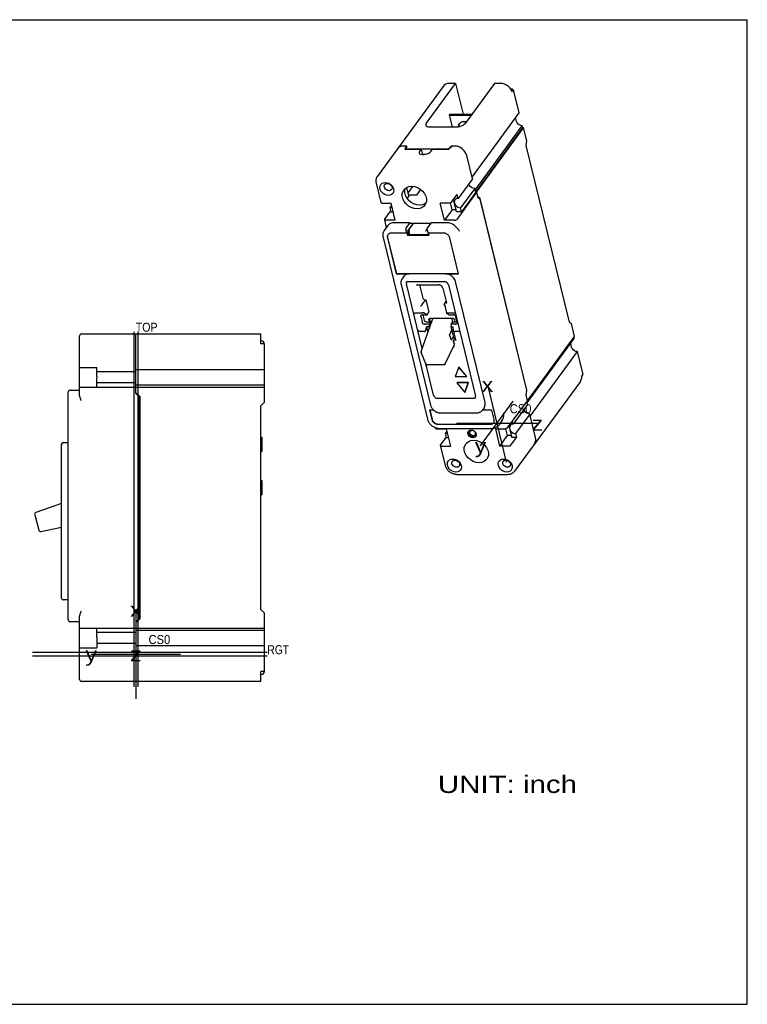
# Model space of a CAD drawing. Extents: x 0 to 22, y 0 to 17.
# Tile 2 of 2: x 9.4 to 22, y 0 to 17. Entities that reach past the tile are written whole.
import ezdxf
from ezdxf.enums import TextEntityAlignment as Align

# ---------------------------------------------------------------- set-up
doc = ezdxf.new("R2010")
doc.units = 0
doc.header["$LTSCALE"] = 1.21
doc.layers.get('0').update_dxf_attribs({"linetype": 'CONTINUOUS'})
doc.styles.add('TEXTSTYLE_0', font='txt', dxfattribs={"width": 0.8})

msp = doc.modelspace()

# ---------------------------------------------------------------- linework, layer by layer
at = {"color": 7, "linetype": 'CONTINUOUS'}
for p, q in [((0, 17), (22, 17)), ((22, 0), (22, 17)), ((0, 0), (22, 0))]:
    msp.add_line(p, q, dxfattribs=at)
at = {"color": 6, "linetype": 'CONTINUOUS'}
for p, q in [((16.752, 15.847), (15.618, 14.298)), ((16.462, 15.209), (16.967, 15.899)), ((16.967, 15.899), (16.864, 15.899)), ((16.967, 15.899), (17.097, 15.367)), ((17.638, 15.899), (17.133, 15.209)), ((17.741, 15.899), (17.638, 15.899)), ((17.947, 15.752), (17.931, 15.786)), ((17.968, 15.782), (17.947, 15.752)), ((18.064, 15.392), (17.973, 15.766)), ((16.869, 15.367), (16.857, 15.351)), ((16.857, 15.351), (16.907, 15.149)), ((16.857, 15.351), (17.237, 15.351)), ((16.869, 15.367), (17.248, 15.367)), ((17.252, 14.282), (18.064, 15.392)), ((18.019, 15.245), (18.003, 15.309)), ((16.527, 15.149), (16.98, 15.149)), ((17.035, 15.198), (17.042, 15.216)), ((17.036, 15.208), (17.045, 15.219)), ((17.128, 15.241), (17.135, 15.212)), ((17.307, 14.057), (18.119, 15.167)), ((17.315, 14.022), (18.128, 15.132)), ((17.329, 14.022), (18.141, 15.132)), ((18.128, 15.132), (18.119, 15.167)), ((18.141, 15.132), (18.128, 15.132)), ((18.196, 14.907), (18.141, 15.132)), ((16.129, 14.819), (16.073, 14.819)), ((16.951, 14.819), (16.894, 14.819)), ((18.187, 14.825), (18.196, 14.907)), ((18.931, 11.777), (18.187, 14.825)), ((16.107, 14.773), (16.848, 14.773)), ((16.373, 14.765), (16.344, 14.725)), ((16.394, 14.678), (16.457, 14.678)), ((16.542, 14.725), (16.571, 14.765)), ((17.26, 14.251), (17.161, 14.656)), ((15.597, 14.18), (15.68, 13.842)), ((16.224, 14.122), (16.148, 14.017)), ((17.26, 14.251), (17.014, 13.915)), ((17.203, 14.148), (17.198, 14.167)), ((16.162, 13.96), (16.126, 14.104)), ((16.162, 13.96), (16.131, 13.918)), ((16.292, 13.968), (16.16, 13.968)), ((16.365, 14.067), (16.292, 13.968)), ((16.9, 13.85), (16.997, 13.983)), ((17.33, 14.021), (16.987, 13.552)), ((17.014, 13.915), (16.997, 13.983)), ((17.299, 14.088), (17.053, 13.752)), ((17.316, 14.021), (17.07, 13.685)), ((17.316, 14.021), (17.299, 14.088)), ((17.329, 14.022), (17.315, 14.022)), ((17.33, 14.021), (17.316, 14.021)), ((17.329, 14.02), (17.329, 14.022)), ((17.33, 14.021), (17.353, 13.926)), ((15.698, 13.834), (15.854, 13.834)), ((15.865, 13.792), (15.835, 13.752)), ((15.927, 13.536), (15.854, 13.834)), ((16.777, 13.536), (16.704, 13.834)), ((16.86, 13.834), (16.704, 13.834)), ((16.909, 13.716), (16.879, 13.837)), ((16.976, 13.716), (16.932, 13.894)), ((16.946, 13.845), (16.934, 13.896)), ((16.985, 13.685), (16.952, 13.822)), ((15.741, 13.552), (15.848, 13.699)), ((15.835, 13.752), (15.852, 13.685)), ((15.852, 13.685), (15.891, 13.685)), ((16.909, 13.716), (16.777, 13.536)), ((16.976, 13.716), (16.909, 13.716)), ((16.985, 13.685), (16.976, 13.716)), ((17.07, 13.685), (16.985, 13.685)), ((17.07, 13.685), (17.053, 13.752)), ((15.798, 13.444), (15.737, 13.361)), ((15.739, 13.544), (15.772, 13.408)), ((15.927, 13.536), (15.758, 13.536)), ((16.178, 13.495), (15.91, 13.495)), ((16.178, 13.495), (16.117, 13.412)), ((16.224, 13.471), (16.142, 13.358)), ((16.161, 13.369), (16.244, 13.482)), ((16.178, 13.495), (16.181, 13.482)), ((16.212, 13.438), (16.2, 13.438)), ((16.222, 13.482), (16.224, 13.471)), ((16.237, 13.472), (16.224, 13.472)), ((16.546, 13.495), (16.485, 13.412)), ((16.815, 13.495), (16.546, 13.495)), ((16.947, 13.536), (16.777, 13.536)), ((16.126, 13.316), (16.112, 13.37)), ((16.129, 13.321), (16.139, 13.28)), ((16.155, 13.302), (16.142, 13.358)), ((16.179, 13.288), (16.161, 13.364)), ((16.194, 13.413), (16.182, 13.413)), ((16.465, 13.284), (16.188, 13.284)), ((16.466, 13.369), (16.479, 13.387)), ((16.48, 13.37), (16.494, 13.316)), ((16.499, 13.312), (16.485, 13.292)), ((16.499, 13.316), (16.507, 13.28)), ((15.716, 13.242), (16.482, 10.104)), ((15.944, 12.612), (16.17, 12.612)), ((15.948, 12.617), (17.018, 12.617)), ((16.793, 12.612), (17.02, 12.612)), ((16.028, 12.428), (16.537, 10.343)), ((16.077, 12.569), (16.046, 12.527)), ((16.392, 11.322), (16.119, 12.44)), ((16.149, 12.477), (16.772, 12.477)), ((16.323, 12.424), (16.673, 12.424)), ((16.347, 12.424), (16.403, 12.194)), ((16.843, 12.422), (17.312, 10.5)), ((17.476, 10.393), (16.967, 12.477)), ((16.747, 12.367), (16.809, 12.113)), ((16.398, 12.092), (16.452, 12.166)), ((16.439, 12.166), (16.452, 12.166)), ((16.452, 12.166), (16.506, 11.948)), ((16.774, 12.082), (16.81, 11.934)), ((16.775, 12.092), (16.804, 12.132)), ((16.281, 11.94), (16.392, 11.94)), ((16.402, 11.906), (16.475, 11.906)), ((16.403, 11.906), (16.425, 11.813)), ((16.475, 11.906), (16.438, 11.929)), ((16.475, 11.906), (16.506, 11.948)), ((16.852, 11.906), (16.815, 11.929)), ((16.825, 11.94), (16.936, 11.94)), ((16.852, 11.906), (16.925, 11.906)), ((16.372, 11.863), (16.39, 11.786)), ((16.375, 11.274), (16.577, 11.84)), ((16.514, 11.743), (16.441, 11.743)), ((16.461, 11.785), (16.545, 11.785)), ((16.509, 11.819), (16.517, 11.785)), ((16.52, 11.839), (16.52, 11.834)), ((16.52, 11.834), (16.532, 11.785)), ((16.925, 11.84), (16.526, 11.84)), ((16.964, 11.743), (16.891, 11.743)), ((16.921, 11.784), (16.911, 11.828)), ((16.922, 11.785), (16.994, 11.785)), ((16.961, 11.785), (16.953, 11.819)), ((16.994, 11.786), (16.975, 11.863)), ((18.931, 11.777), (18.966, 11.755)), ((19.02, 11.53), (18.966, 11.755)), ((10.513, 11.575), (13.611, 11.575)), ((11.451, 10.544), (11.451, 11.575)), ((13.611, 11.405), (13.611, 11.575)), ((16.429, 11.614), (16.361, 11.614)), ((16.462, 11.657), (16.466, 11.696)), ((16.466, 11.696), (16.49, 11.598)), ((16.509, 11.696), (16.466, 11.696)), ((16.886, 11.696), (16.929, 11.696)), ((16.892, 11.612), (16.89, 11.618)), ((16.924, 11.657), (16.929, 11.696)), ((16.925, 11.637), (16.965, 11.472)), ((17.016, 11.614), (16.947, 11.614)), ((10.482, 10.521), (10.482, 11.544)), ((13.67, 11.405), (13.611, 11.405)), ((13.671, 10.395), (13.671, 11.395)), ((16.895, 11.467), (16.862, 11.557)), ((16.93, 11.441), (16.944, 11.385)), ((16.956, 11.466), (16.942, 11.466)), ((16.966, 11.469), (16.956, 11.466)), ((18.203, 10.385), (19.015, 11.495)), ((18.208, 10.42), (19.02, 11.53)), ((18.97, 11.348), (18.954, 11.412)), ((19.015, 11.495), (19.01, 11.516)), ((16.457, 11.059), (16.375, 11.252)), ((16.791, 11.058), (16.944, 11.382)), ((18.258, 10.16), (19.07, 11.27)), ((19.162, 10.896), (19.07, 11.27)), ((16.588, 10.517), (16.455, 11.064)), ((10.482, 10.997), (10.779, 10.997)), ((10.779, 10.839), (10.779, 10.997)), ((11.451, 10.919), (10.779, 10.919)), ((13.671, 10.955), (11.451, 10.955)), ((16.763, 11.04), (16.485, 11.04)), ((10.779, 10.653), (10.779, 10.811)), ((11.451, 10.731), (10.779, 10.731)), ((19.121, 10.755), (17.987, 9.206)), ((19.164, 10.879), (19.143, 10.85)), ((19.143, 10.834), (19.151, 10.845)), ((10.285, 6.637), (10.285, 10.575)), ((10.316, 10.606), (10.482, 10.606)), ((10.482, 10.653), (11.451, 10.653)), ((11.451, 10.695), (13.671, 10.695)), ((11.451, 10.655), (13.671, 10.655)), ((13.611, 10.335), (13.671, 10.395)), ((16.657, 10.463), (17.281, 10.463)), ((17.281, 10.463), (17.301, 10.468)), ((17.301, 10.468), (17.312, 10.476)), ((17.865, 9.952), (18.208, 10.421)), ((18.208, 10.421), (18.185, 10.516)), ((18.21, 10.354), (18.198, 10.407)), ((18.207, 10.42), (18.208, 10.42)), ((18.208, 10.421), (18.208, 10.421)), ((18.208, 10.42), (18.208, 10.421)), ((13.611, 6.815), (13.611, 10.335)), ((16.591, 10.258), (16.518, 10.258)), ((16.707, 10.211), (17.33, 10.211)), ((17.594, 10.258), (17.429, 10.258)), ((17.461, 10.301), (17.43, 10.259)), ((18.21, 10.354), (17.964, 10.018)), ((18.154, 10.251), (18.149, 10.27)), ((17.772, 10.083), (17.712, 10)), ((17.772, 10.083), (17.785, 10.105)), ((17.964, 10.018), (17.952, 10.071)), ((18.25, 10.191), (18.004, 9.855)), ((18.349, 9.786), (18.25, 10.191)), ((16.614, 9.959), (16.617, 9.945)), ((16.636, 9.937), (16.805, 9.937)), ((16.688, 9.944), (17.593, 9.944)), ((16.815, 9.895), (16.786, 9.855)), ((16.805, 9.937), (16.878, 9.639)), ((17.189, 9.894), (17.197, 9.902)), ((17.269, 9.908), (17.251, 9.91)), ((17.275, 9.905), (17.269, 9.908)), ((17.655, 9.937), (17.826, 9.937)), ((17.655, 9.937), (17.728, 9.639)), ((17.831, 9.937), (17.86, 9.819)), ((17.887, 9.982), (17.926, 9.819)), ((17.888, 9.984), (17.897, 9.948)), ((17.903, 9.925), (17.936, 9.788)), ((10.201, 9.7), (10.285, 9.7)), ((13.611, 9.794), (13.624, 9.794)), ((13.615, 9.7), (13.611, 9.702)), ((13.615, 9.64), (13.615, 9.7)), ((13.624, 9.794), (13.624, 9.544)), ((16.705, 9.655), (16.803, 9.788)), ((16.786, 9.855), (16.803, 9.788)), ((16.803, 9.788), (16.842, 9.788)), ((17.279, 9.795), (17.303, 9.799)), ((17.303, 9.799), (17.319, 9.81)), ((17.86, 9.819), (17.728, 9.639)), ((17.926, 9.819), (17.86, 9.819)), ((17.923, 9.655), (18.021, 9.788)), ((17.936, 9.788), (17.926, 9.819)), ((18.021, 9.788), (17.936, 9.788)), ((18.004, 9.855), (18.021, 9.788)), ((10.17, 7.012), (10.17, 9.669)), ((13.611, 9.638), (13.615, 9.64)), ((13.611, 9.544), (13.624, 9.544)), ((16.703, 9.647), (16.786, 9.309)), ((16.722, 9.639), (16.878, 9.639)), ((17.884, 9.639), (17.728, 9.639)), ((13.611, 9.044), (13.624, 9.044)), ((13.624, 9.044), (13.624, 8.794)), ((16.991, 9.15), (17.869, 9.15)), ((13.615, 8.951), (13.611, 8.953)), ((13.611, 8.889), (13.615, 8.891)), ((13.615, 8.891), (13.615, 8.951)), ((13.611, 8.794), (13.624, 8.794)), ((10.17, 8.649), (9.726, 8.489)), ((9.707, 8.452), (9.777, 8.189)), ((9.813, 8.166), (10.17, 8.24)), ((10.285, 6.981), (10.201, 6.981)), ((13.611, 6.815), (13.671, 6.755)), ((10.482, 5.606), (10.482, 6.691)), ((13.671, 5.755), (13.671, 6.755)), ((10.482, 6.606), (10.316, 6.606)), ((10.482, 6.497), (11.451, 6.497)), ((10.779, 6.339), (10.779, 6.497)), ((11.451, 6.495), (13.671, 6.495)), ((11.451, 6.419), (10.779, 6.419)), ((10.779, 6.311), (10.779, 6.153)), ((13.671, 6.455), (11.451, 6.455)), ((10.482, 6.153), (10.779, 6.153)), ((11.451, 6.231), (10.779, 6.231)), ((11.451, 6.195), (13.671, 6.195)), ((13.67, 5.745), (13.611, 5.745)), ((13.611, 5.575), (13.611, 5.745)), ((13.611, 5.575), (10.513, 5.575))]:
    msp.add_line(p, q, dxfattribs=at)
at = {"color": 2, "linetype": 'CONTINUOUS'}
for p, q in [((16.116, 14.819), (16.09, 14.765)), ((16.129, 14.819), (16.107, 14.773)), ((16.116, 14.819), (16.12, 14.8)), ((16.848, 14.773), (16.894, 14.819)), ((16.854, 14.765), (16.908, 14.819)), ((16.894, 14.819), (16.897, 14.808)), ((16.09, 14.765), (16.373, 14.765)), ((16.107, 14.773), (16.109, 14.765)), ((16.373, 14.765), (16.396, 14.671)), ((16.571, 14.765), (16.854, 14.765)), ((16.848, 14.773), (16.85, 14.765)), ((17.391, 13.913), (17.35, 13.939)), ((17.39, 13.903), (17.353, 13.926)), ((18.195, 10.602), (17.39, 13.903)), ((18.199, 10.603), (17.391, 13.913)), ((16.536, 13.482), (16.181, 13.482)), ((16.126, 13.316), (15.857, 13.316)), ((16.129, 13.321), (16.126, 13.316)), ((16.139, 13.28), (16.155, 13.302)), ((16.139, 13.28), (16.507, 13.28)), ((16.162, 13.36), (16.143, 13.36)), ((16.155, 13.302), (16.176, 13.302)), ((16.492, 13.302), (16.502, 13.302)), ((16.763, 13.316), (16.494, 13.316)), ((15.792, 13.234), (15.944, 12.612)), ((15.796, 13.239), (15.948, 12.617)), ((17.02, 12.612), (16.868, 13.234)), ((15.944, 12.612), (15.948, 12.617)), ((16.514, 11.743), (16.509, 11.696)), ((16.514, 11.743), (16.545, 11.785)), ((16.545, 11.785), (16.55, 11.766)), ((16.891, 11.743), (16.886, 11.696)), ((16.891, 11.743), (16.922, 11.785)), ((11.418, 11.612), (11.418, 5.48)), ((16.509, 11.696), (16.516, 11.669)), ((16.9, 11.638), (16.862, 11.557)), ((16.862, 11.557), (16.902, 11.631)), ((16.886, 11.696), (16.942, 11.466)), ((16.895, 11.467), (16.927, 11.526)), ((16.932, 11.452), (16.942, 11.466)), ((17.022, 11), (16.963, 10.837)), ((17.16, 10.837), (17.022, 11)), ((17.025, 11.005), (17.023, 10.999)), ((17.164, 10.842), (17.025, 11.005)), ((16.963, 10.837), (17.16, 10.837)), ((17.187, 10.729), (16.989, 10.729)), ((16.989, 10.729), (17.128, 10.565)), ((17.19, 10.734), (16.993, 10.734)), ((16.993, 10.734), (16.997, 10.729)), ((17.128, 10.565), (17.187, 10.729)), ((17.132, 10.57), (17.19, 10.734)), ((17.156, 10.842), (17.164, 10.842)), ((11.524, 10.486), (11.451, 10.559)), ((11.514, 10.481), (11.451, 10.544)), ((17.13, 10.572), (17.132, 10.57)), ((17.518, 10.696), (17.843, 9.362)), ((18.185, 10.516), (18.195, 10.602)), ((18.188, 10.505), (18.199, 10.603)), ((11.514, 6.669), (11.514, 10.481)), ((11.524, 6.664), (11.524, 10.486)), ((17.399, 9.644), (17.962, 10.414)), ((16.518, 10.258), (16.558, 10.096)), ((16.523, 10.258), (16.562, 10.101)), ((17.634, 10.096), (17.594, 10.258)), ((16.663, 10.014), (17.568, 10.014)), ((16.667, 10.019), (17.572, 10.019)), ((18.378, 10.029), (16.983, 10.029)), ((11.451, 6.814), (11.451, 5.274)), ((11.451, 6.606), (11.514, 6.669)), ((11.451, 6.591), (11.524, 6.664)), ((13.72, 6.077), (9.669, 6.077)), ((10.681, 6.044), (12.221, 6.044))]:
    msp.add_line(p, q, dxfattribs=at)
at = {"color": 1, "linetype": 'CONTINUOUS'}
for p, q in [((11.484, 11.612), (11.484, 5.48)), ((13.72, 6.011), (9.669, 6.011))]:
    msp.add_line(p, q, dxfattribs=at)
at = {"color": 6, "linetype": 'CONTINUOUS'}
for points in [[(16.864, 15.899), (16.829, 15.896), (16.798, 15.885), (16.771, 15.868), (16.752, 15.847)], [(17.931, 15.786), (17.909, 15.817), (17.882, 15.845), (17.849, 15.868), (17.814, 15.885), (17.778, 15.896), (17.741, 15.899)], [(17.973, 15.766), (17.972, 15.77), (17.971, 15.773)], [(16.462, 15.209), (16.454, 15.194), (16.454, 15.181)], [(16.454, 15.181), (16.455, 15.179), (16.463, 15.167), (16.478, 15.157), (16.5, 15.151), (16.527, 15.149)], [(16.98, 15.149), (17.01, 15.151), (17.04, 15.157), (17.07, 15.167), (17.096, 15.179), (17.118, 15.194), (17.133, 15.209)], [(17.021, 15.153), (17.02, 15.159), (17.023, 15.182), (17.032, 15.202), (17.036, 15.208)], [(17.034, 15.156), (17.032, 15.175), (17.035, 15.198)], [(17.045, 15.219), (17.064, 15.232), (17.086, 15.24), (17.11, 15.243)], [(17.11, 15.243), (17.136, 15.24), (17.152, 15.235)], [(18.119, 15.167), (18.093, 15.171), (18.068, 15.182), (18.046, 15.199), (18.029, 15.221), (18.019, 15.245)], [(16.073, 14.819), (16.03, 14.814), (15.993, 14.797), (15.964, 14.771), (15.961, 14.767)], [(17.161, 14.656), (17.145, 14.698), (17.118, 14.738), (17.083, 14.771), (17.041, 14.797), (16.996, 14.814), (16.951, 14.819)], [(16.344, 14.725), (16.337, 14.71), (16.337, 14.699)], [(16.337, 14.699), (16.338, 14.696), (16.348, 14.684), (16.366, 14.676), (16.39, 14.671), (16.418, 14.671), (16.448, 14.676), (16.478, 14.684), (16.505, 14.696), (16.527, 14.71), (16.542, 14.725)], [(15.809, 13.965), (15.777, 13.969), (15.746, 13.98), (15.717, 13.998), (15.693, 14.021), (15.675, 14.048), (15.664, 14.077), (15.66, 14.107), (15.666, 14.134), (15.679, 14.157), (15.699, 14.175), (15.724, 14.186), (15.754, 14.19)], [(15.821, 14.048), (15.8, 14.051), (15.779, 14.06), (15.761, 14.074), (15.748, 14.091), (15.74, 14.111), (15.738, 14.13), (15.743, 14.147), (15.747, 14.153)], [(15.747, 14.153), (15.755, 14.161), (15.771, 14.17), (15.79, 14.173)], [(15.754, 14.19), (15.785, 14.186), (15.816, 14.175), (15.845, 14.157), (15.87, 14.134), (15.888, 14.107), (15.899, 14.077), (15.902, 14.048), (15.897, 14.021), (15.884, 13.998), (15.864, 13.98), (15.838, 13.969), (15.809, 13.965)], [(15.79, 14.173), (15.811, 14.17), (15.832, 14.161), (15.85, 14.147), (15.863, 14.13), (15.871, 14.111), (15.873, 14.091), (15.868, 14.074), (15.864, 14.068)], [(16.075, 14.061), (16.086, 14.074), (16.119, 14.101), (16.161, 14.118), (16.209, 14.123)], [(16.209, 14.123), (16.259, 14.118), (16.309, 14.101), (16.356, 14.074), (16.397, 14.039), (16.43, 13.998), (16.453, 13.952), (16.464, 13.905), (16.464, 13.859), (16.451, 13.818), (16.438, 13.796)], [(17.222, 14.122), (17.205, 14.144), (17.196, 14.165)], [(17.299, 14.088), (17.272, 14.092), (17.245, 14.104), (17.222, 14.122)], [(15.864, 14.068), (15.857, 14.06), (15.84, 14.051), (15.821, 14.048)], [(16.304, 13.734), (16.254, 13.739), (16.204, 13.756), (16.157, 13.783), (16.116, 13.818), (16.083, 13.859), (16.06, 13.905), (16.048, 13.952), (16.049, 13.998), (16.061, 14.039), (16.075, 14.061)], [(16.35, 13.796), (16.299, 13.802), (16.249, 13.818), (16.202, 13.845), (16.161, 13.88), (16.128, 13.922), (16.105, 13.967), (16.094, 14.014), (16.095, 14.06), (16.103, 14.088)], [(15.68, 13.842), (15.679, 13.844), (15.682, 13.85)], [(15.698, 13.834), (15.689, 13.835), (15.682, 13.839), (15.68, 13.842)], [(16.438, 13.796), (16.427, 13.783), (16.393, 13.756), (16.351, 13.739), (16.304, 13.734)], [(16.455, 13.831), (16.439, 13.818), (16.397, 13.802), (16.35, 13.796)], [(16.9, 13.85), (16.893, 13.844), (16.883, 13.839), (16.872, 13.835), (16.86, 13.834)], [(16.958, 13.889), (16.956, 13.887), (16.948, 13.868), (16.946, 13.845)], [(16.952, 13.822), (16.964, 13.8), (16.982, 13.78), (17.004, 13.765), (17.029, 13.756), (17.053, 13.752)], [(17.014, 13.915), (16.99, 13.912), (16.971, 13.902), (16.958, 13.889)], [(15.835, 13.752), (15.858, 13.756), (15.872, 13.762)], [(15.741, 13.552), (15.739, 13.546), (15.739, 13.544)], [(15.739, 13.544), (15.741, 13.541), (15.748, 13.537), (15.758, 13.536)], [(15.91, 13.495), (15.877, 13.492), (15.847, 13.483), (15.821, 13.468), (15.8, 13.447), (15.798, 13.444)], [(16.975, 13.422), (16.948, 13.447), (16.917, 13.468), (16.884, 13.483), (16.849, 13.492), (16.815, 13.495)], [(16.947, 13.536), (16.959, 13.537), (16.971, 13.541), (16.98, 13.546), (16.987, 13.552)], [(16.117, 13.412), (16.113, 13.404), (16.111, 13.394), (16.111, 13.382), (16.112, 13.37)], [(16.179, 13.288), (16.179, 13.289), (16.179, 13.29), (16.18, 13.292)], [(16.188, 13.284), (16.186, 13.284), (16.183, 13.285), (16.182, 13.285), (16.18, 13.286), (16.179, 13.288), (16.179, 13.288)], [(16.485, 13.292), (16.483, 13.29), (16.481, 13.289), (16.479, 13.288), (16.477, 13.286), (16.474, 13.285), (16.471, 13.285), (16.468, 13.284), (16.465, 13.284)], [(16.48, 13.37), (16.479, 13.382), (16.479, 13.394), (16.481, 13.404), (16.485, 13.412)], [(16.17, 12.612), (16.134, 12.608), (16.103, 12.594), (16.079, 12.573), (16.077, 12.569)], [(16.967, 12.477), (16.954, 12.512), (16.932, 12.545), (16.903, 12.573), (16.868, 12.594), (16.831, 12.608), (16.793, 12.612)], [(16.122, 12.469), (16.118, 12.46), (16.119, 12.44)], [(16.403, 12.194), (16.408, 12.183), (16.416, 12.175), (16.427, 12.168), (16.439, 12.166)], [(16.425, 11.813), (16.43, 11.802), (16.439, 11.793), (16.449, 11.787), (16.461, 11.785)], [(16.509, 11.819), (16.509, 11.825), (16.51, 11.831), (16.512, 11.833)], [(16.512, 11.833), (16.514, 11.836), (16.52, 11.839), (16.526, 11.84)], [(16.925, 11.84), (16.932, 11.839), (16.94, 11.836), (16.946, 11.831), (16.95, 11.825), (16.953, 11.819)], [(19.07, 11.27), (19.044, 11.274), (19.019, 11.285), (18.996, 11.302), (18.98, 11.324), (18.97, 11.348)], [(19.163, 10.889), (19.162, 10.892), (19.162, 10.896)], [(19.121, 10.755), (19.123, 10.757), (19.137, 10.785), (19.144, 10.817), (19.143, 10.85)], [(16.588, 10.517), (16.597, 10.497), (16.614, 10.479), (16.635, 10.468), (16.657, 10.463)], [(17.461, 10.301), (17.474, 10.325), (17.48, 10.358), (17.476, 10.393)], [(18.173, 10.225), (18.155, 10.247), (18.147, 10.267)], [(18.25, 10.191), (18.223, 10.195), (18.196, 10.207), (18.173, 10.225)], [(16.617, 9.945), (16.617, 9.947), (16.619, 9.952)], [(16.636, 9.937), (16.626, 9.938), (16.619, 9.942), (16.617, 9.945)], [(16.786, 9.855), (16.809, 9.858), (16.823, 9.865)], [(17.268, 9.78), (17.246, 9.784), (17.224, 9.793), (17.205, 9.808), (17.19, 9.827), (17.181, 9.848), (17.18, 9.869), (17.185, 9.887), (17.189, 9.894)], [(17.191, 9.875), (17.194, 9.897), (17.196, 9.901)], [(17.279, 9.795), (17.254, 9.799), (17.23, 9.811), (17.21, 9.829), (17.196, 9.851), (17.191, 9.875)], [(17.197, 9.902), (17.214, 9.912), (17.236, 9.915)], [(17.275, 9.815), (17.257, 9.818), (17.24, 9.826), (17.226, 9.839), (17.216, 9.855), (17.212, 9.871), (17.214, 9.887), (17.219, 9.895)], [(17.219, 9.895), (17.222, 9.899), (17.235, 9.908), (17.251, 9.91)], [(17.236, 9.915), (17.258, 9.912), (17.28, 9.902), (17.3, 9.887), (17.314, 9.869), (17.323, 9.848), (17.324, 9.827)], [(17.307, 9.83), (17.312, 9.839), (17.314, 9.855), (17.31, 9.871), (17.301, 9.886)], [(17.865, 9.952), (17.859, 9.947), (17.849, 9.942), (17.837, 9.938), (17.826, 9.937)], [(17.908, 9.992), (17.907, 9.99), (17.899, 9.971), (17.897, 9.948)], [(17.903, 9.925), (17.915, 9.903), (17.933, 9.883), (17.955, 9.868), (17.979, 9.858), (18.004, 9.855)], [(17.964, 10.018), (17.941, 10.015), (17.922, 10.005), (17.908, 9.992)], [(17.144, 9.678), (17.155, 9.691), (17.189, 9.717), (17.231, 9.734), (17.278, 9.74)], [(17.315, 9.802), (17.307, 9.793), (17.29, 9.784), (17.268, 9.78)], [(17.275, 9.815), (17.291, 9.818), (17.304, 9.826), (17.307, 9.83)], [(17.278, 9.74), (17.329, 9.734), (17.379, 9.717), (17.426, 9.691), (17.467, 9.655), (17.5, 9.614), (17.523, 9.568), (17.534, 9.521), (17.533, 9.476), (17.521, 9.434), (17.507, 9.412)], [(17.324, 9.827), (17.319, 9.808), (17.315, 9.802)], [(18.33, 9.675), (18.346, 9.704), (18.354, 9.744), (18.349, 9.786)], [(16.705, 9.655), (16.703, 9.649), (16.703, 9.647)], [(16.703, 9.647), (16.705, 9.644), (16.712, 9.64), (16.722, 9.639)], [(17.374, 9.35), (17.323, 9.355), (17.273, 9.372), (17.226, 9.399), (17.185, 9.434), (17.152, 9.476), (17.129, 9.521), (17.118, 9.568), (17.118, 9.614), (17.131, 9.655), (17.144, 9.678)], [(17.884, 9.639), (17.895, 9.64), (17.907, 9.644), (17.917, 9.649), (17.923, 9.655)], [(16.974, 9.189), (16.943, 9.193), (16.912, 9.204), (16.883, 9.222), (16.858, 9.245), (16.84, 9.272), (16.829, 9.301), (16.826, 9.33), (16.831, 9.358), (16.844, 9.381), (16.864, 9.399), (16.89, 9.41), (16.919, 9.414)], [(16.986, 9.272), (16.965, 9.275), (16.945, 9.284), (16.927, 9.297), (16.913, 9.315), (16.905, 9.334), (16.904, 9.354), (16.909, 9.371), (16.912, 9.377)], [(16.912, 9.377), (16.92, 9.385), (16.936, 9.394), (16.956, 9.397)], [(16.919, 9.414), (16.951, 9.41), (16.982, 9.399), (17.011, 9.381), (17.035, 9.358), (17.053, 9.33), (17.065, 9.301), (17.068, 9.272), (17.062, 9.245), (17.049, 9.222), (17.029, 9.204), (17.004, 9.193), (16.974, 9.189)], [(16.956, 9.397), (16.977, 9.394), (16.997, 9.385), (17.015, 9.371), (17.029, 9.354), (17.037, 9.334), (17.038, 9.315), (17.033, 9.297), (17.029, 9.292)], [(17.507, 9.412), (17.497, 9.399), (17.463, 9.372), (17.421, 9.355), (17.374, 9.35)], [(17.851, 9.189), (17.82, 9.193), (17.789, 9.204), (17.76, 9.222), (17.736, 9.245), (17.717, 9.272), (17.706, 9.301), (17.703, 9.33), (17.708, 9.358), (17.721, 9.381), (17.741, 9.399), (17.767, 9.41), (17.797, 9.414)], [(17.864, 9.272), (17.842, 9.275), (17.822, 9.284), (17.804, 9.297), (17.79, 9.315), (17.783, 9.334), (17.781, 9.354), (17.786, 9.371), (17.79, 9.377)], [(17.79, 9.377), (17.797, 9.385), (17.813, 9.394), (17.833, 9.397)], [(17.797, 9.414), (17.828, 9.41), (17.859, 9.399), (17.888, 9.381), (17.912, 9.358), (17.931, 9.33), (17.942, 9.301), (17.945, 9.272), (17.94, 9.245), (17.927, 9.222), (17.907, 9.204), (17.881, 9.193), (17.851, 9.189)], [(17.833, 9.397), (17.854, 9.394), (17.874, 9.385), (17.892, 9.371), (17.906, 9.354), (17.914, 9.334), (17.915, 9.315), (17.91, 9.297), (17.907, 9.292)], [(17.029, 9.292), (17.022, 9.284), (17.006, 9.275), (16.986, 9.272)], [(17.907, 9.292), (17.899, 9.284), (17.883, 9.275), (17.864, 9.272)]]:
    msp.add_lwpolyline(points, dxfattribs=at)
for centre, radius, start, end in [((10.513, 11.544), 0.031, 90, 180), ((13.611, 11.395), 0.06, 0, 90), ((10.316, 10.575), 0.031, 90, 180), ((10.201, 9.669), 0.031, 90, 180), ((9.737, 8.46), 0.031, 109.8459, 194.9), ((9.807, 8.196), 0.031, 194.9, 281.7), ((10.201, 7.012), 0.031, 180, 270), ((10.316, 6.637), 0.031, 180, 270), ((13.611, 5.755), 0.06, 270, 360), ((10.513, 5.606), 0.031, 180, 270)]:
    msp.add_arc(centre, radius, start, end, dxfattribs=at)
for points, knots in [([(17.922, 15.803), (17.922, 15.803), (17.92, 15.803), (17.919, 15.803), (17.919, 15.803)], [0, 0, 0, 0, 0.648326, 1, 1, 1, 1]), ([(17.968, 15.782), (17.966, 15.785), (17.961, 15.792), (17.95, 15.799), (17.936, 15.803), (17.927, 15.803), (17.922, 15.803)], [0, 0, 0, 0, 0.221395, 0.467691, 0.73928, 1, 1, 1, 1]), ([(17.971, 15.773), (17.971, 15.775), (17.97, 15.778), (17.969, 15.78), (17.968, 15.782)], [0, 0, 0, 0, 0.50277, 1, 1, 1, 1]), ([(15.618, 14.298), (15.615, 14.294), (15.609, 14.284), (15.601, 14.267), (15.595, 14.247), (15.592, 14.225), (15.593, 14.205), (15.595, 14.192), (15.596, 14.187)], [0, 0, 0, 0, 0.127141, 0.304739, 0.485309, 0.670366, 0.861753, 1, 1, 1, 1]), ([(16.946, 13.845), (16.947, 13.842), (16.949, 13.834), (16.951, 13.826), (16.952, 13.822)], [0, 0, 0, 0, 0.462746, 1, 1, 1, 1]), ([(15.737, 13.361), (15.734, 13.357), (15.728, 13.347), (15.72, 13.329), (15.714, 13.309), (15.711, 13.287), (15.712, 13.267), (15.714, 13.254), (15.715, 13.249)], [0, 0, 0, 0, 0.127141, 0.304739, 0.485309, 0.670366, 0.861753, 1, 1, 1, 1]), ([(16.161, 13.369), (16.161, 13.368), (16.16, 13.366), (16.16, 13.364), (16.161, 13.364)], [0, 0, 0, 0, 0.608002, 1, 1, 1, 1]), ([(16.161, 13.364), (16.161, 13.363), (16.161, 13.361), (16.163, 13.358), (16.166, 13.355), (16.169, 13.351), (16.171, 13.349), (16.173, 13.348)], [0, 0, 0, 0, 0.082311, 0.295652, 0.52637, 0.764982, 1, 1, 1, 1]), ([(16.466, 13.369), (16.465, 13.368), (16.463, 13.365), (16.461, 13.362), (16.458, 13.358), (16.455, 13.355), (16.452, 13.351), (16.451, 13.349), (16.45, 13.348)], [0, 0, 0, 0, 0.148913, 0.32409, 0.506277, 0.684756, 0.851815, 1, 1, 1, 1]), ([(17.037, 13.348), (17.033, 13.354), (17.025, 13.367), (17.011, 13.384), (16.994, 13.403), (16.982, 13.416), (16.975, 13.422)], [0, 0, 0, 0, 0.215857, 0.453437, 0.714448, 1, 1, 1, 1]), ([(16.046, 12.527), (16.043, 12.524), (16.038, 12.516), (16.031, 12.501), (16.026, 12.484), (16.024, 12.466), (16.025, 12.449), (16.026, 12.439), (16.027, 12.435)], [0, 0, 0, 0, 0.128014, 0.307796, 0.49053, 0.677736, 0.87153, 1, 1, 1, 1]), ([(16.127, 12.472), (16.126, 12.472), (16.123, 12.47), (16.118, 12.466), (16.115, 12.463), (16.114, 12.461)], [0, 0, 0, 0, 0.195594, 0.670254, 1, 1, 1, 1]), ([(16.149, 12.477), (16.146, 12.477), (16.14, 12.477), (16.133, 12.475), (16.129, 12.473), (16.127, 12.472)], [0, 0, 0, 0, 0.397424, 0.779143, 1, 1, 1, 1]), ([(16.323, 12.424), (16.32, 12.424), (16.315, 12.424), (16.307, 12.422), (16.299, 12.418), (16.295, 12.414), (16.293, 12.412), (16.293, 12.411)], [0, 0, 0, 0, 0.256101, 0.4972, 0.727571, 0.954244, 1, 1, 1, 1]), ([(16.745, 12.373), (16.745, 12.374), (16.743, 12.378), (16.74, 12.384), (16.734, 12.393), (16.728, 12.4), (16.72, 12.407), (16.711, 12.413), (16.702, 12.418), (16.692, 12.422), (16.682, 12.424), (16.676, 12.424), (16.673, 12.424)], [0, 0, 0, 0, 0.026485, 0.128253, 0.234822, 0.345985, 0.459692, 0.574188, 0.687399, 0.796959, 0.902052, 1, 1, 1, 1]), ([(16.843, 12.424), (16.842, 12.427), (16.84, 12.433), (16.835, 12.441), (16.829, 12.45), (16.821, 12.458), (16.813, 12.464), (16.803, 12.47), (16.793, 12.474), (16.783, 12.476), (16.777, 12.477), (16.774, 12.477)], [0, 0, 0, 0, 0.085581, 0.198583, 0.315451, 0.435395, 0.556731, 0.677707, 0.79642, 0.911668, 1, 1, 1, 1]), ([(16.378, 12.066), (16.38, 12.069), (16.384, 12.074), (16.39, 12.081), (16.394, 12.087), (16.397, 12.091), (16.398, 12.092)], [0, 0, 0, 0, 0.305976, 0.586777, 0.827723, 1, 1, 1, 1]), ([(16.774, 12.082), (16.774, 12.084), (16.773, 12.087), (16.774, 12.091), (16.775, 12.092)], [0, 0, 0, 0, 0.551183, 1, 1, 1, 1]), ([(16.782, 12.066), (16.78, 12.069), (16.777, 12.074), (16.775, 12.079), (16.774, 12.082), (16.774, 12.082)], [0, 0, 0, 0, 0.534359, 0.979127, 1, 1, 1, 1]), ([(16.808, 12.101), (16.808, 12.102), (16.809, 12.103), (16.81, 12.106), (16.81, 12.109), (16.809, 12.111), (16.809, 12.113)], [0, 0, 0, 0, 0.140344, 0.372839, 0.669869, 1, 1, 1, 1]), ([(16.251, 11.897), (16.25, 11.901), (16.249, 11.91), (16.25, 11.922), (16.257, 11.933), (16.268, 11.939), (16.277, 11.94), (16.281, 11.94)], [0, 0, 0, 0, 0.207949, 0.404682, 0.589985, 0.787756, 1, 1, 1, 1]), ([(16.378, 12.066), (16.377, 12.064), (16.374, 12.061), (16.369, 12.056), (16.366, 12.053), (16.365, 12.052)], [0, 0, 0, 0, 0.346734, 0.682687, 1, 1, 1, 1]), ([(16.37, 11.895), (16.37, 11.895), (16.372, 11.898), (16.378, 11.903), (16.386, 11.905), (16.39, 11.905)], [0, 0, 0, 0, 0.02635, 0.485016, 1, 1, 1, 1]), ([(16.402, 11.906), (16.4, 11.906), (16.396, 11.906), (16.392, 11.905), (16.39, 11.905)], [0, 0, 0, 0, 0.48456, 1, 1, 1, 1]), ([(16.438, 11.929), (16.436, 11.93), (16.43, 11.933), (16.421, 11.936), (16.411, 11.938), (16.402, 11.94), (16.395, 11.94), (16.392, 11.94)], [0, 0, 0, 0, 0.174588, 0.377065, 0.593283, 0.811047, 1, 1, 1, 1]), ([(16.782, 12.066), (16.784, 12.064), (16.787, 12.061), (16.792, 12.056), (16.796, 12.053), (16.798, 12.052)], [0, 0, 0, 0, 0.321694, 0.655407, 1, 1, 1, 1]), ([(16.825, 11.94), (16.823, 11.94), (16.818, 11.94), (16.813, 11.939), (16.81, 11.936), (16.81, 11.935), (16.81, 11.934)], [0, 0, 0, 0, 0.413827, 0.72607, 0.916005, 1, 1, 1, 1]), ([(16.81, 11.934), (16.81, 11.934), (16.811, 11.931), (16.814, 11.93), (16.815, 11.929)], [0, 0, 0, 0, 0.231587, 1, 1, 1, 1]), ([(16.935, 11.905), (16.934, 11.905), (16.93, 11.906), (16.926, 11.906), (16.925, 11.906)], [0, 0, 0, 0, 0.495819, 1, 1, 1, 1]), ([(16.935, 11.905), (16.939, 11.905), (16.947, 11.902), (16.958, 11.896), (16.966, 11.887), (16.969, 11.88), (16.971, 11.877)], [0, 0, 0, 0, 0.245307, 0.509749, 0.771017, 1, 1, 1, 1]), ([(16.936, 11.94), (16.941, 11.94), (16.95, 11.939), (16.959, 11.935), (16.963, 11.933)], [0, 0, 0, 0, 0.511703, 1, 1, 1, 1]), ([(16.367, 11.877), (16.366, 11.88), (16.365, 11.886), (16.368, 11.892), (16.37, 11.895)], [0, 0, 0, 0, 0.507593, 1, 1, 1, 1]), ([(16.367, 11.877), (16.368, 11.875), (16.37, 11.87), (16.371, 11.865), (16.372, 11.863)], [0, 0, 0, 0, 0.495272, 1, 1, 1, 1]), ([(16.39, 11.786), (16.391, 11.783), (16.392, 11.778), (16.393, 11.772), (16.393, 11.769)], [0, 0, 0, 0, 0.479363, 1, 1, 1, 1]), ([(16.429, 11.742), (16.425, 11.742), (16.417, 11.743), (16.405, 11.749), (16.397, 11.758), (16.394, 11.766), (16.393, 11.769)], [0, 0, 0, 0, 0.254162, 0.51006, 0.760697, 1, 1, 1, 1]), ([(16.429, 11.742), (16.432, 11.742), (16.435, 11.743), (16.439, 11.743), (16.441, 11.743)], [0, 0, 0, 0, 0.51544, 1, 1, 1, 1]), ([(16.911, 11.828), (16.91, 11.831), (16.908, 11.835), (16.906, 11.839), (16.905, 11.84)], [0, 0, 0, 0, 0.61412, 1, 1, 1, 1]), ([(16.964, 11.743), (16.966, 11.743), (16.97, 11.743), (16.973, 11.742), (16.975, 11.742)], [0, 0, 0, 0, 0.504181, 1, 1, 1, 1]), ([(16.975, 11.863), (16.975, 11.865), (16.973, 11.87), (16.972, 11.875), (16.971, 11.877)], [0, 0, 0, 0, 0.504728, 1, 1, 1, 1]), ([(16.993, 11.75), (16.993, 11.75), (16.991, 11.747), (16.985, 11.743), (16.978, 11.742), (16.975, 11.742)], [0, 0, 0, 0, 0.028355, 0.498813, 1, 1, 1, 1]), ([(16.997, 11.769), (16.997, 11.766), (16.998, 11.759), (16.995, 11.752), (16.993, 11.75)], [0, 0, 0, 0, 0.543112, 1, 1, 1, 1]), ([(16.997, 11.769), (16.997, 11.772), (16.996, 11.778), (16.995, 11.783), (16.994, 11.786)], [0, 0, 0, 0, 0.520637, 1, 1, 1, 1]), ([(16.361, 11.614), (16.356, 11.614), (16.346, 11.616), (16.333, 11.622), (16.322, 11.632), (16.314, 11.644), (16.311, 11.653), (16.31, 11.657)], [0, 0, 0, 0, 0.197039, 0.40654, 0.610433, 0.810455, 1, 1, 1, 1]), ([(16.429, 11.614), (16.432, 11.614), (16.438, 11.616), (16.447, 11.622), (16.454, 11.631), (16.459, 11.643), (16.461, 11.652), (16.462, 11.657)], [0, 0, 0, 0, 0.149649, 0.327613, 0.527979, 0.752521, 1, 1, 1, 1]), ([(16.924, 11.657), (16.924, 11.652), (16.924, 11.645), (16.925, 11.639), (16.925, 11.637)], [0, 0, 0, 0, 0.690053, 1, 1, 1, 1]), ([(16.925, 11.637), (16.926, 11.635), (16.927, 11.63), (16.931, 11.622), (16.939, 11.616), (16.945, 11.614), (16.947, 11.614)], [0, 0, 0, 0, 0.172653, 0.481775, 0.755637, 1, 1, 1, 1]), ([(17.039, 11.622), (17.036, 11.619), (17.028, 11.615), (17.02, 11.614), (17.016, 11.614)], [0, 0, 0, 0, 0.455736, 1, 1, 1, 1]), ([(16.93, 11.441), (16.93, 11.443), (16.929, 11.447), (16.931, 11.45), (16.932, 11.452)], [0, 0, 0, 0, 0.551261, 1, 1, 1, 1]), ([(16.939, 11.425), (16.937, 11.428), (16.933, 11.433), (16.931, 11.438), (16.93, 11.441), (16.93, 11.441)], [0, 0, 0, 0, 0.534416, 0.979231, 1, 1, 1, 1]), ([(16.939, 11.425), (16.94, 11.423), (16.943, 11.42), (16.948, 11.415), (16.952, 11.412), (16.954, 11.411)], [0, 0, 0, 0, 0.321694, 0.655407, 1, 1, 1, 1]), ([(16.965, 11.472), (16.966, 11.471), (16.966, 11.468), (16.966, 11.465), (16.965, 11.462), (16.965, 11.461), (16.964, 11.46)], [0, 0, 0, 0, 0.331271, 0.620649, 0.848397, 1, 1, 1, 1]), ([(16.375, 11.274), (16.374, 11.273), (16.374, 11.27), (16.373, 11.268), (16.373, 11.266)], [0, 0, 0, 0, 0.49742, 1, 1, 1, 1]), ([(16.373, 11.263), (16.373, 11.261), (16.373, 11.259), (16.374, 11.255), (16.375, 11.253), (16.375, 11.252)], [0, 0, 0, 0, 0.324563, 0.643356, 1, 1, 1, 1]), ([(16.94, 11.356), (16.941, 11.358), (16.943, 11.362), (16.945, 11.369), (16.946, 11.377), (16.945, 11.383), (16.944, 11.385)], [0, 0, 0, 0, 0.201138, 0.455746, 0.72224, 1, 1, 1, 1]), ([(16.457, 11.059), (16.457, 11.059), (16.457, 11.057), (16.459, 11.055), (16.462, 11.05), (16.466, 11.046), (16.471, 11.043), (16.477, 11.041), (16.482, 11.04), (16.484, 11.04), (16.485, 11.04)], [0, 0, 0, 0, 0.014229, 0.125957, 0.263845, 0.426489, 0.602078, 0.774622, 0.929557, 1, 1, 1, 1]), ([(16.791, 11.058), (16.79, 11.056), (16.788, 11.053), (16.785, 11.049), (16.78, 11.045), (16.775, 11.042), (16.769, 11.04), (16.765, 11.04), (16.763, 11.04)], [0, 0, 0, 0, 0.119314, 0.289136, 0.45303, 0.635003, 0.818062, 1, 1, 1, 1]), ([(19.164, 10.879), (19.164, 10.881), (19.164, 10.884), (19.163, 10.887), (19.163, 10.889)], [0, 0, 0, 0, 0.507881, 1, 1, 1, 1]), ([(10.779, 10.839), (10.78, 10.834), (10.781, 10.825), (10.78, 10.816), (10.779, 10.811)], [0, 0, 0, 0, 0.499904, 1, 1, 1, 1]), ([(19.151, 10.845), (19.153, 10.848), (19.158, 10.855), (19.163, 10.866), (19.164, 10.875), (19.164, 10.879)], [0, 0, 0, 0, 0.262837, 0.654936, 1, 1, 1, 1]), ([(10.513, 10.418), (10.51, 10.427), (10.502, 10.444), (10.493, 10.47), (10.485, 10.496), (10.482, 10.513), (10.482, 10.521)], [0, 0, 0, 0, 0.262286, 0.520646, 0.768451, 1, 1, 1, 1]), ([(17.307, 10.466), (17.307, 10.466), (17.309, 10.469), (17.312, 10.475), (17.314, 10.483), (17.314, 10.491), (17.313, 10.497), (17.312, 10.5)], [0, 0, 0, 0, 0.066786, 0.290558, 0.519075, 0.754982, 1, 1, 1, 1]), ([(16.537, 10.343), (16.539, 10.337), (16.543, 10.324), (16.551, 10.305), (16.563, 10.288), (16.575, 10.273), (16.583, 10.264), (16.587, 10.261)], [0, 0, 0, 0, 0.203633, 0.41208, 0.626266, 0.8437, 1, 1, 1, 1]), ([(16.587, 10.261), (16.589, 10.259), (16.596, 10.253), (16.609, 10.243), (16.627, 10.232), (16.646, 10.223), (16.666, 10.216), (16.686, 10.212), (16.7, 10.211), (16.707, 10.211)], [0, 0, 0, 0, 0.046663, 0.209653, 0.37203, 0.533083, 0.69199, 0.847357, 1, 1, 1, 1]), ([(17.33, 10.211), (17.337, 10.211), (17.35, 10.212), (17.368, 10.216), (17.386, 10.223), (17.401, 10.231), (17.415, 10.242), (17.424, 10.251), (17.429, 10.257), (17.43, 10.259)], [0, 0, 0, 0, 0.171666, 0.337851, 0.49779, 0.653637, 0.806877, 0.957939, 1, 1, 1, 1]), ([(17.785, 10.105), (17.788, 10.112), (17.794, 10.128), (17.8, 10.154), (17.803, 10.182), (17.803, 10.2), (17.802, 10.21)], [0, 0, 0, 0, 0.229795, 0.479144, 0.737847, 1, 1, 1, 1]), ([(16.482, 10.104), (16.484, 10.096), (16.489, 10.08), (16.5, 10.058), (16.513, 10.037), (16.529, 10.017), (16.548, 9.998), (16.569, 9.982), (16.591, 9.969), (16.614, 9.958), (16.639, 9.95), (16.663, 9.945), (16.68, 9.944), (16.688, 9.944)], [0, 0, 0, 0, 0.086556, 0.175256, 0.266362, 0.358921, 0.452314, 0.54598, 0.639329, 0.731902, 0.823197, 0.912462, 1, 1, 1, 1]), ([(17.593, 9.944), (17.601, 9.944), (17.616, 9.945), (17.638, 9.95), (17.659, 9.957), (17.678, 9.967), (17.694, 9.98), (17.705, 9.992), (17.71, 9.999), (17.712, 10)], [0, 0, 0, 0, 0.17175, 0.337967, 0.498175, 0.654185, 0.807416, 0.95846, 1, 1, 1, 1]), ([(17.897, 9.948), (17.898, 9.945), (17.9, 9.937), (17.902, 9.929), (17.903, 9.925)], [0, 0, 0, 0, 0.462746, 1, 1, 1, 1]), ([(16.786, 9.309), (16.788, 9.302), (16.793, 9.286), (16.803, 9.264), (16.817, 9.242), (16.833, 9.222), (16.852, 9.204), (16.872, 9.188), (16.894, 9.174), (16.918, 9.164), (16.942, 9.156), (16.967, 9.151), (16.983, 9.15), (16.991, 9.15)], [0, 0, 0, 0, 0.086556, 0.175256, 0.266362, 0.358921, 0.452314, 0.54598, 0.639329, 0.731902, 0.823197, 0.912462, 1, 1, 1, 1]), ([(17.869, 9.15), (17.876, 9.15), (17.892, 9.151), (17.914, 9.155), (17.934, 9.163), (17.953, 9.173), (17.97, 9.186), (17.981, 9.197), (17.986, 9.204), (17.987, 9.206)], [0, 0, 0, 0, 0.17175, 0.337967, 0.498175, 0.654185, 0.807416, 0.95846, 1, 1, 1, 1]), ([(10.482, 6.691), (10.482, 6.699), (10.485, 6.716), (10.493, 6.742), (10.502, 6.768), (10.51, 6.785), (10.513, 6.794)], [0, 0, 0, 0, 0.231549, 0.479354, 0.737714, 1, 1, 1, 1]), ([(10.779, 6.339), (10.78, 6.334), (10.781, 6.325), (10.78, 6.316), (10.779, 6.311)], [0, 0, 0, 0, 0.499904, 1, 1, 1, 1])]:
    msp.add_open_spline(points, degree=3, knots=knots, dxfattribs=at)
for points in [[(15.596, 14.187), (15.596, 14.184), (15.597, 14.182), (15.597, 14.18)], [(15.715, 13.249), (15.715, 13.247), (15.716, 13.245), (15.716, 13.242)], [(16.027, 12.435), (16.027, 12.432), (16.028, 12.43), (16.028, 12.428)], [(16.774, 12.477), (16.774, 12.477), (16.773, 12.477), (16.772, 12.477)], [(16.843, 12.422), (16.843, 12.423), (16.843, 12.424), (16.843, 12.424)], [(16.747, 12.367), (16.746, 12.369), (16.746, 12.371), (16.745, 12.373)], [(16.373, 11.266), (16.373, 11.265), (16.373, 11.264), (16.373, 11.263)]]:
    msp.add_open_spline(points, degree=3, dxfattribs=at)
at = {"color": 2, "linetype": 'CONTINUOUS'}
for points, knots in [([(15.857, 13.316), (15.85, 13.316), (15.836, 13.314), (15.817, 13.306), (15.802, 13.292), (15.793, 13.275), (15.789, 13.256), (15.79, 13.244), (15.791, 13.239)], [0, 0, 0, 0, 0.183954, 0.356932, 0.522714, 0.687578, 0.858141, 1, 1, 1, 1]), ([(15.8, 13.287), (15.797, 13.28), (15.792, 13.264), (15.794, 13.247), (15.796, 13.239)], [0, 0, 0, 0, 0.484452, 1, 1, 1, 1]), ([(16.868, 13.234), (16.866, 13.241), (16.86, 13.256), (16.847, 13.276), (16.829, 13.292), (16.809, 13.305), (16.786, 13.314), (16.771, 13.316), (16.763, 13.316)], [0, 0, 0, 0, 0.158797, 0.325778, 0.497654, 0.67013, 0.838793, 1, 1, 1, 1]), ([(16.94, 11.356), (16.938, 11.354), (16.935, 11.35), (16.93, 11.347), (16.927, 11.345), (16.927, 11.345)], [0, 0, 0, 0, 0.405891, 0.948021, 1, 1, 1, 1]), ([(16.558, 10.096), (16.56, 10.088), (16.565, 10.074), (16.579, 10.054), (16.596, 10.037), (16.617, 10.025), (16.64, 10.016), (16.655, 10.014), (16.663, 10.014)], [0, 0, 0, 0, 0.158797, 0.325778, 0.497654, 0.67013, 0.838793, 1, 1, 1, 1]), ([(16.562, 10.101), (16.564, 10.092), (16.571, 10.074), (16.589, 10.052), (16.612, 10.034), (16.639, 10.022), (16.657, 10.019), (16.667, 10.019)], [0, 0, 0, 0, 0.191591, 0.394147, 0.601362, 0.805579, 1, 1, 1, 1]), ([(17.568, 10.014), (17.576, 10.014), (17.59, 10.016), (17.609, 10.024), (17.624, 10.037), (17.633, 10.055), (17.637, 10.075), (17.635, 10.089), (17.634, 10.096)], [0, 0, 0, 0, 0.177051, 0.343538, 0.503099, 0.661776, 0.825938, 1, 1, 1, 1]), ([(17.572, 10.019), (17.581, 10.019), (17.597, 10.022), (17.616, 10.032), (17.625, 10.041), (17.628, 10.045)], [0, 0, 0, 0, 0.404203, 0.78076, 1, 1, 1, 1])]:
    msp.add_open_spline(points, degree=3, knots=knots, dxfattribs=at)
msp.add_open_spline([(15.791, 13.239), (15.791, 13.237), (15.792, 13.236), (15.792, 13.234)], degree=3, dxfattribs=at)

# ---------------------------------------------------------------- texts
at = {"color": 2, "linetype": 'CONTINUOUS', "style": 'TEXTSTYLE_0'}
for s, height, p, p2 in [('TOP', 0.1562, (11.451, 11.612), (11.826, 11.612)), ('RGT', 0.1562, (13.72, 6.044), (14.095, 6.044)), ('UNIT: inch', 0.3, (16.662, 3.649), (19.062, 3.649))]:
    msp.add_text(s, height=height, dxfattribs=at).set_placement(p, p2, align=Align.FIT)
at = {"color": 7, "linetype": 'CONTINUOUS', "style": 'TEXTSTYLE_0'}
for s, height, p, p2 in [('x', 0.249, (17.418, 10.572), (17.617, 10.572)), ('CS0', 0.1562, (17.901, 10.205), (18.276, 10.205)), ('z', 0.249, (18.279, 9.905), (18.478, 9.905)), ('y', 0.249, (17.299, 9.52), (17.498, 9.52)), ('x', 0.249, (11.352, 6.69), (11.551, 6.69)), ('CS0', 0.1562, (11.671, 6.22), (12.046, 6.22)), ('y', 0.249, (10.582, 5.92), (10.781, 5.92)), ('z', 0.249, (11.352, 5.92), (11.551, 5.92))]:
    msp.add_text(s, height=height, dxfattribs=at).set_placement(p, p2, align=Align.FIT)

doc.saveas('drawing.dxf')
